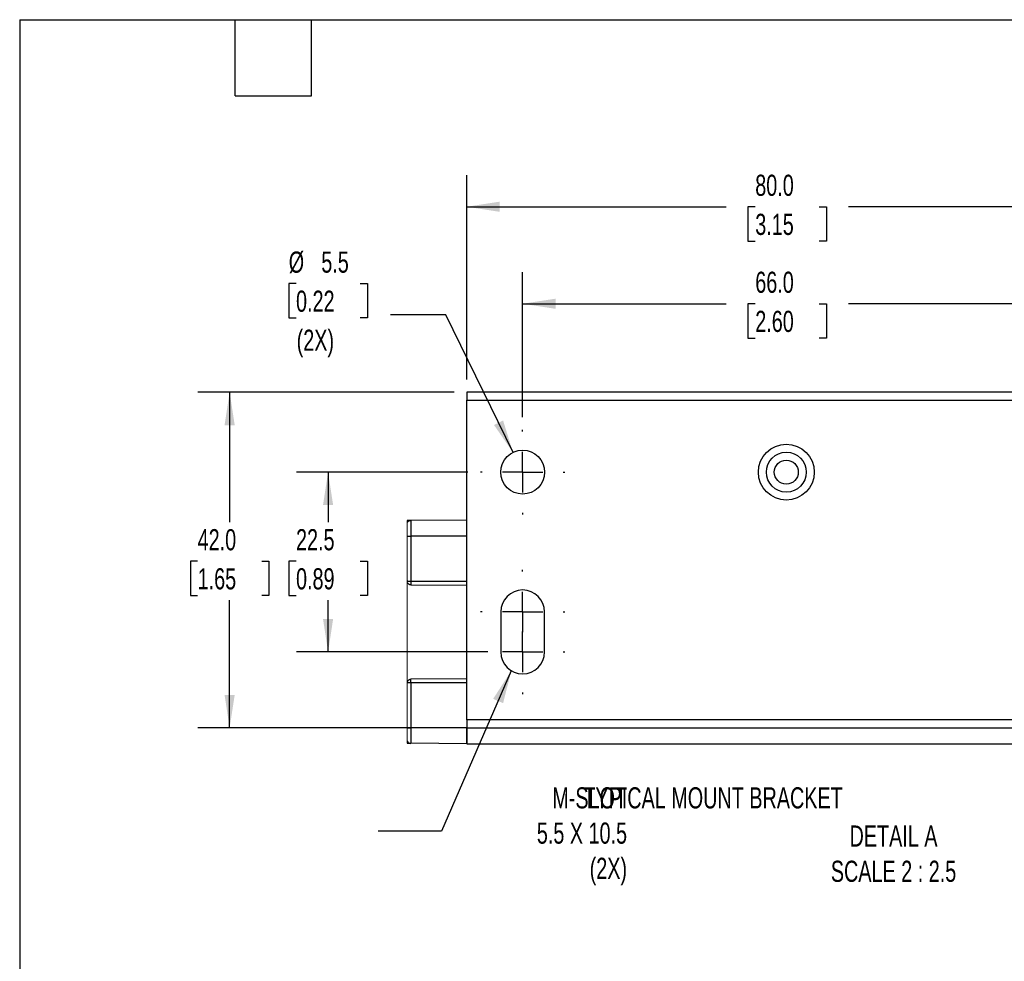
# Model space of a CAD drawing. Header units: millimetres. Extents: x 16 to 683, y 16 to 524.
# Tile 9 of 15: x 16 to 262, y 288 to 524. Entities that reach past the tile are written whole.
import ezdxf

# ---------------------------------------------------------------- set-up
doc = ezdxf.new("R2010")
doc.units = ezdxf.units.MM
doc.header["$LTSCALE"] = 2.5
doc.linetypes.add('CENTERX2', pattern=[20.32, 12.7, -2.54, 2.54, -2.54])
doc.layers.add('CENTER', color=40, linetype='CENTERX2')
doc.layers.add('DIMENSIONS', color=140, linetype='Continuous', lineweight=25)
doc.layers.add('TEXT', color=140, linetype='Continuous', lineweight=25)
doc.styles.add('SLDTEXTSTYLE0', font='TXT', dxfattribs={"width": 0.7})
doc.dimstyles.new('SLDDIMSTYLE3', dxfattribs={"dimtxt": 0.18, "dimasz": 8.255, "dimexe": 0, "dimexo": 0.0625, "dimgap": 0, "dimtad": 0, "dimtih": 1, "dimtoh": 1, "dimdec": 0, "dimrnd": 1e-09, "dimzin": 0, "dimdsep": 46, "dimtxsty": 'Standard', "dimsah": 1, "dimcen": 0.09, "dimadec": 0, "dimazin": 0, "dimtfac": 8.255, "dimtdec": 0, "dimtofl": 0, "dimtmove": 0, "dimatfit": 3, "dimfxl": 0, "dimfrac": 2, "dimtolj": 1, "dimtzin": 0, "dimarcsym": 0})
doc.dimstyles.new('SLDDIMSTYLE4', dxfattribs={"dimtxt": 5.39502, "dimasz": 8.255, "dimexe": 0, "dimexo": 0.0625, "dimgap": 1.348755, "dimtad": 0, "dimtih": 1, "dimtoh": 1, "dimlfac": 0.5, "dimrnd": 1e-09, "dimzin": 4, "dimdsep": 46, "dimtxsty": 'SLDTEXTSTYLE0', "dimsah": 1, "dimcen": 0.09, "dimadec": 0, "dimazin": 1, "dimtfac": 1, "dimtofl": 0, "dimtmove": 0, "dimatfit": 3, "dimfxl": 0, "dimfrac": 2, "dimtolj": 1, "dimtzin": 12, "dimarcsym": 0})
doc.dimstyles.new('SLDDIMSTYLE5', dxfattribs={"dimtxt": 5.39502, "dimasz": 8.255, "dimexe": 0, "dimexo": 0.0625, "dimgap": 1.348755, "dimtad": 0, "dimtih": 1, "dimtoh": 1, "dimlfac": 0.5, "dimrnd": 1e-09, "dimzin": 12, "dimdsep": 46, "dimtxsty": 'SLDTEXTSTYLE0', "dimsah": 1, "dimcen": 0.09, "dimadec": 0, "dimazin": 3, "dimtfac": 1, "dimtofl": 0, "dimtmove": 0, "dimatfit": 3, "dimfxl": 0, "dimfrac": 2, "dimtolj": 1, "dimtzin": 12, "dimarcsym": 0})
doc.dimstyles.new('SLDDIMSTYLE8', dxfattribs={"dimtxt": 5.39502, "dimasz": 8.255, "dimexe": 0, "dimexo": 0.0625, "dimgap": 1.348755, "dimtad": 0, "dimtih": 1, "dimtoh": 1, "dimlfac": 0.5, "dimrnd": 1e-09, "dimzin": 12, "dimdsep": 46, "dimtxsty": 'SLDTEXTSTYLE0', "dimsah": 1, "dimcen": 0, "dimadec": 0, "dimazin": 3, "dimtfac": 1, "dimtofl": 0, "dimtmove": 0, "dimatfit": 3, "dimfxl": 0, "dimfrac": 2, "dimtolj": 1, "dimtzin": 12, "dimarcsym": 0})

# ---------------------------------------------------------------- blocks, each defined once
blk = doc.blocks.new('_D_6')
at = {"layer": 'DIMENSIONS'}
for p, q in [((141.77, 424.4), (141.77, 460.71)), ((273.77, 424.4), (273.77, 460.71)), ((141.77, 452.78), (192.69, 452.78)), ((200, 452.78), (198.18, 452.78)), ((198.18, 452.78), (198.18, 444.2)), ((216.03, 452.78), (217.84, 452.78)), ((217.84, 452.78), (217.84, 444.2)), ((273.77, 452.78), (223.34, 452.78)), ((198.18, 444.2), (200, 444.2)), ((217.84, 444.2), (216.03, 444.2))]:
    blk.add_line(p, q, dxfattribs=at)
for points in [[(141.77, 452.78), (150.03, 451.51), (150.03, 454.05)], [(273.77, 452.78), (265.52, 454.05), (265.52, 451.51)]]:
    blk.add_solid(points, dxfattribs=at)
at = {"layer": 'DIMENSIONS', "char_height": 5.292, "attachment_point": 1, "style": 'SLDTEXTSTYLE0'}
for s, insert in [('66.0', (200, 460.81)), ('2.60', (200, 451.02))]:
    blk.add_mtext(s, dxfattribs=dict(at, insert=insert))
blk = doc.blocks.new('_D_7')
at = {"layer": 'DIMENSIONS'}
for p, q in [((127.77, 433.82), (127.77, 484.99)), ((287.77, 433.82), (287.77, 484.99)), ((127.77, 477.06), (192.69, 477.06)), ((200, 477.06), (198.18, 477.06)), ((198.18, 477.06), (198.18, 468.48)), ((216.03, 477.06), (217.84, 477.06)), ((217.84, 477.06), (217.84, 468.48)), ((287.77, 477.06), (223.34, 477.06)), ((198.18, 468.48), (200, 468.48)), ((217.84, 468.48), (216.03, 468.48))]:
    blk.add_line(p, q, dxfattribs=at)
for points in [[(127.77, 477.06), (136.03, 475.79), (136.03, 478.33)], [(287.77, 477.06), (279.52, 478.33), (279.52, 475.79)]]:
    blk.add_solid(points, dxfattribs=at)
at = {"layer": 'DIMENSIONS', "char_height": 5.292, "attachment_point": 1, "style": 'SLDTEXTSTYLE0'}
for s, insert in [('80.0', (200, 485.08)), ('3.15', (200, 475.3))]:
    blk.add_mtext(s, dxfattribs=dict(at, insert=insert))
blk = doc.blocks.new('_D_8')
at = {"layer": 'DIMENSIONS'}
for p, q in [((128.02, 410.64), (85.13, 410.64)), ((93.07, 410.64), (93.07, 398.13)), ((85.05, 388.35), (83.24, 388.35)), ((83.24, 388.35), (83.24, 379.77)), ((101.09, 388.35), (102.9, 388.35)), ((102.9, 388.35), (102.9, 379.77)), ((83.24, 379.77), (85.05, 379.77)), ((102.9, 379.77), (101.09, 379.77)), ((93.07, 365.64), (93.07, 378.56)), ((133.1, 365.64), (85.13, 365.64))]:
    blk.add_line(p, q, dxfattribs=at)
for points in [[(93.07, 410.64), (91.8, 402.39), (94.34, 402.39)], [(93.07, 365.64), (94.34, 373.9), (91.8, 373.9)]]:
    blk.add_solid(points, dxfattribs=at)
at = {"layer": 'DIMENSIONS', "char_height": 5.292, "attachment_point": 1, "style": 'SLDTEXTSTYLE0'}
for s, insert in [('22.5', (85.05, 396.37)), ('0.89', (85.05, 386.59))]:
    blk.add_mtext(s, dxfattribs=dict(at, insert=insert))
blk = doc.blocks.new('_D_9')
at = {"layer": 'DIMENSIONS'}
for p, q in [((124.6, 430.64), (60.5, 430.64)), ((68.43, 430.64), (68.43, 398.13)), ((60.42, 388.35), (58.61, 388.35)), ((58.61, 388.35), (58.61, 379.77)), ((76.45, 388.35), (78.26, 388.35)), ((78.26, 388.35), (78.26, 379.77)), ((58.61, 379.77), (60.42, 379.77)), ((78.26, 379.77), (76.45, 379.77)), ((68.43, 346.64), (68.43, 378.56)), ((124.6, 346.64), (60.5, 346.64))]:
    blk.add_line(p, q, dxfattribs=at)
for points in [[(68.43, 430.64), (67.16, 422.39), (69.7, 422.39)], [(68.43, 346.64), (69.7, 354.9), (67.16, 354.9)]]:
    blk.add_solid(points, dxfattribs=at)
at = {"layer": 'DIMENSIONS', "char_height": 5.292, "attachment_point": 1, "style": 'SLDTEXTSTYLE0'}
for s, insert in [('42.0', (60.42, 396.37)), ('1.65', (60.42, 386.59))]:
    blk.add_mtext(s, dxfattribs=dict(at, insert=insert))
blk = doc.blocks.new('_D_12')
at = {"layer": 'DIMENSIONS'}
for p, q in [((85.05, 457.82), (83.24, 457.82)), ((83.24, 457.82), (83.24, 449.25)), ((101.09, 457.82), (102.9, 457.82)), ((102.9, 457.82), (102.9, 449.25)), ((83.24, 449.25), (85.05, 449.25)), ((102.9, 449.25), (101.09, 449.25)), ((122.57, 449.99), (108.68, 449.99)), ((139.36, 415.58), (122.57, 449.99))]:
    blk.add_line(p, q, dxfattribs=at)
blk.add_solid([(139.36, 415.58), (136.88, 423.56), (134.6, 422.44)], dxfattribs=at)
at = {"layer": 'DIMENSIONS', "char_height": 5.292, "attachment_point": 1, "style": 'SLDTEXTSTYLE0'}
for s, insert in [('%%c', (83.22, 465.85)), ('5.5', (91.37, 465.85)), ('0.22', (85.05, 456.07)), ('(2X)', (85.21, 446.29))]:
    blk.add_mtext(s, dxfattribs=dict(at, insert=insert))
blk = doc.blocks.new('SW_CENTERMARKSYMBOL_0')
at = {"layer": 'CENTER', "color": 0}
for p, q in [((0, 10.16), (0, 10.58)), ((0, 0), (0, 5.08)), ((-10.16, 0), (-10.58, 0)), ((0, 0), (-5.08, 0)), ((0, 0), (0, -5.08)), ((0, 0), (5.08, 0)), ((10.16, 0), (10.58, 0)), ((0, -10.16), (0, -10.58))]:
    blk.add_line(p, q, dxfattribs=at)
blk = doc.blocks.new('SW_CENTERMARKSYMBOL_4')
at = {"layer": 'CENTER', "color": 0}
for p, q in [((0, 10.16), (0, 10.58)), ((0, 0), (0, 5.08)), ((-10.16, 0), (-10.58, 0)), ((0, 0), (-5.08, 0)), ((0, 0), (0, -5.08)), ((0, 0), (5.08, 0)), ((10.16, 0), (10.58, 0)), ((0, -10.16), (0, -10.58))]:
    blk.add_line(p, q, dxfattribs=at)
blk = doc.blocks.new('SW_CENTERMARKSYMBOL_5')
at = {"layer": 'CENTER', "color": 0}
for p, q in [((0, 10.16), (0, 10.58)), ((0, 0), (0, 5.08)), ((-10.16, 0), (-10.58, 0)), ((0, 0), (-5.08, 0)), ((0, 0), (0, -5.08)), ((0, 0), (5.08, 0)), ((10.16, 0), (10.58, 0)), ((0, -10.16), (0, -10.58))]:
    blk.add_line(p, q, dxfattribs=at)

msp = doc.modelspace()

# ---------------------------------------------------------------- linework, layer by layer
for p, q in [((287.774, 430.64), (127.774, 430.64)), ((127.774, 430.64), (127.774, 428.64)), ((127.774, 428.64), (287.774, 428.64)), ((127.774, 348.64), (127.774, 428.64)), ((127.774, 398.64), (113.766, 398.518)), ((113.766, 398.518), (113.766, 394.64)), ((112.903, 394.64), (113.766, 394.64)), ((113.766, 394.64), (113.766, 383.34)), ((127.774, 394.64), (113.766, 394.64)), ((113.766, 383.34), (127.774, 383.34)), ((113.766, 383.34), (113.766, 382.462)), ((113.766, 382.462), (127.774, 382.34)), ((136.274, 375.64), (136.274, 365.64)), ((147.274, 365.64), (147.274, 375.64)), ((127.774, 358.941), (113.766, 358.819)), ((113.766, 357.941), (113.766, 358.819)), ((113.766, 357.941), (113.766, 346.64)), ((127.774, 357.941), (113.766, 357.941)), ((127.774, 348.64), (127.774, 346.64)), ((287.774, 348.64), (127.774, 348.64)), ((112.903, 346.64), (113.766, 346.64)), ((127.774, 346.64), (113.766, 346.64)), ((113.766, 346.64), (113.766, 342.763)), ((127.774, 346.64), (287.774, 346.64)), ((127.774, 342.64), (127.774, 346.64)), ((127.774, 346.64), (127.774, 342.64)), ((127.774, 342.64), (113.766, 342.763)), ((127.774, 342.64), (303.121, 342.64))]:
    msp.add_line(p, q)
at = {"color": 7, "linetype": 'Continuous', "lineweight": 18}
msp.add_line((112.903, 398.511), (112.903, 342.77), dxfattribs=at)
at = {"flags": 128}
for points in [[(113.766, 398.518), (113.496, 398.516), (112.903, 398.511)], [(112.903, 342.77), (113.496, 342.765), (113.766, 342.763)]]:
    msp.add_lwpolyline(points, dxfattribs=at)
for centre, radius in [((207.774, 410.64), 7), ((141.774, 410.64), 5.5), ((207.774, 410.64), 5), ((207.774, 410.64), 3)]:
    msp.add_circle(centre, radius)
for centre, radius, start, end in [((113.769, 397.537), 0.982, 90.17516, 151.88128), ((141.774, 375.64), 5.5, 360, 180), ((141.774, 365.64), 5.5, 180.00008, 359.99992), ((113.769, 343.744), 0.982, 208.11823, 269.82496)]:
    msp.add_arc(centre, radius, start, end)
for points, knots in [([(112.903, 383.414), (112.912, 383.41), (112.961, 383.387), (113.124, 383.364), (113.402, 383.338), (113.638, 383.339), (113.766, 383.34)], [0, 0, 0, 0, 0.0324578, 0.1882138, 0.5583875, 1, 1, 1, 1]), ([(112.903, 383.024), (112.941, 382.949), (113.01, 382.815), (113.172, 382.661), (113.351, 382.55), (113.557, 382.48), (113.698, 382.481), (113.766, 382.481)], [0, 0, 0, 0, 0.2316486, 0.4116789, 0.6105175, 0.8142264, 1, 1, 1, 1]), ([(113.766, 358.801), (113.696, 358.782), (113.544, 358.741), (113.331, 358.623), (113.14, 358.476), (112.987, 358.315), (112.93, 358.191), (112.903, 358.133)], [0, 0, 0, 0, 0.1912705, 0.4182152, 0.640602, 0.8313117, 1, 1, 1, 1]), ([(113.766, 357.941), (113.688, 357.941), (113.545, 357.94), (113.31, 357.934), (113.108, 357.917), (112.961, 357.894), (112.911, 357.871), (112.903, 357.867)], [0, 0, 0, 0, 0.26755093, 0.49345517, 0.81171893, 0.96853006, 1, 1, 1, 1])]:
    msp.add_open_spline(points, degree=3, knots=knots)
at = {"layer": 'TEXT'}
for p, q in [((15.875, 523.875), (682.625, 523.875)), ((15.875, 523.875), (15.875, 15.875)), ((69.85, 504.825), (69.85, 523.875)), ((88.9, 504.825), (88.9, 523.875)), ((69.85, 504.825), (88.9, 504.825))]:
    msp.add_line(p, q, dxfattribs=at)

# ---------------------------------------------------------------- block references
at = {"layer": 'CENTER'}
for name, p in [('SW_CENTERMARKSYMBOL_0', (141.774, 410.64)), ('SW_CENTERMARKSYMBOL_5', (141.774, 375.64)), ('SW_CENTERMARKSYMBOL_4', (141.774, 365.64))]:
    msp.add_blockref(name, p, dxfattribs=at)

# ---------------------------------------------------------------- texts
at = {"layer": 'DIMENSIONS', "char_height": 5.29167, "style": 'SLDTEXTSTYLE0'}
for s, insert, attachment_point in [('M-SLOT^J5.5 X 10.5^J(2X)', (167.91, 331.762), 3), ('TYPICAL MOUNT BRACKET', (156.96, 331.762), 1), ('DETAIL A^JSCALE 2 : 2.5', (234.615, 322.207), 2)]:
    msp.add_mtext(s, dxfattribs=dict(at, insert=insert, attachment_point=attachment_point))

# ---------------------------------------------------------------- dimensions: what is measured, and where the dimension line sits
at = {"layer": 'DIMENSIONS'}
for base, p1, p2, picture, middle in [((127.774, 477.055), (287.774, 430.64), (127.774, 430.64), '_D_7', (208.012, 477.055)), ((273.774, 452.777), (141.774, 421.22), (273.774, 421.22), '_D_6', (208.012, 452.777))]:
    dim = msp.add_linear_dim(base=base, p1=p1, p2=p2, dimstyle='SLDDIMSTYLE4', dxfattribs=at)
    dim.commit()
    dim.dimension.update_dxf_attribs({"geometry": picture, "text_midpoint": middle, "dimtype": 160})
dim = msp.add_diameter_dim_2p(p1=(144.187, 405.698), p2=(139.362, 415.583), text='<>\\P(2X)', dimstyle='SLDDIMSTYLE8', dxfattribs=at)
dim.commit()
dim.dimension.update_dxf_attribs({"geometry": '_D_12', "text_midpoint": (93.069, 452.777), "dimtype": 163})
for base, p1, p2, dimstyle, picture, middle in [((68.434, 346.64), (127.774, 430.64), (127.774, 346.64), 'SLDDIMSTYLE4', '_D_9', (68.434, 388.345)), ((93.069, 365.64), (131.194, 410.64), (136.274, 365.64), 'SLDDIMSTYLE5', '_D_8', (93.069, 388.345))]:
    dim = msp.add_linear_dim(base=base, p1=p1, p2=p2, angle=90, dimstyle=dimstyle, dxfattribs=at)
    dim.commit()
    dim.dimension.update_dxf_attribs({"geometry": picture, "text_midpoint": middle, "dimtype": 160})

# ---------------------------------------------------------------- leaders
msp.add_leader([(138.939, 360.928), (121.447, 320.774), (105.572, 320.774)], dimstyle='SLDDIMSTYLE3', dxfattribs=at)

doc.saveas('drawing.dxf')
